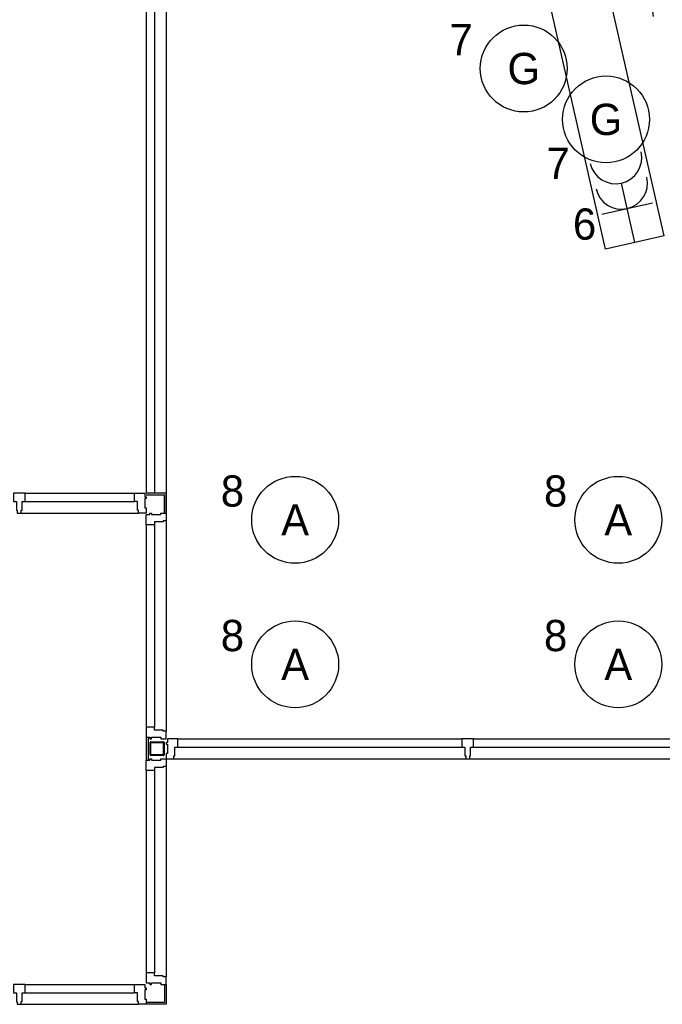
# Model space of a CAD drawing. Header units: millimetres. Extents: x -14827 to 65869, y -40284 to 56382.
# Tile 22 of 53: x 45977 to 49675, y 10071 to 15739. Entities that reach past the tile are written whole.
import ezdxf
from ezdxf.enums import TextEntityAlignment as Align

# ---------------------------------------------------------------- set-up
doc = ezdxf.new("R2010")
doc.units = ezdxf.units.MM
doc.header["$LTSCALE"] = 100
doc.header["$PDMODE"] = 1
for name, color, linetype in [('AA31XI--_HOUT', 242, 'Continuous'), ('AB$8A---_HULPLIJNEN', 7, 'Continuous'), ('AL$8A---_HULPLIJNEN', 1, 'Continuous'), ('EL6222--', 130, 'Continuous'), ('EL6311--', 130, 'Continuous'), ('xref', 9, 'Continuous')]:
    doc.layers.add(name, color=color, linetype=linetype)
doc.styles.add('BURO-018', font='BUROFONT', dxfattribs={"height": 180})

# ---------------------------------------------------------------- blocks, each defined once
blk = doc.blocks.new('AVB_IP')
at = {"layer": 'AL$8A---_HULPLIJNEN'}
blk.add_point((0, 0), dxfattribs=at)
blk = doc.blocks.new('111304A')
at = {"color": 0, "linetype": 'Continuous'}
for p, q in [((0, 1), (0, 4.5)), ((-1.5, 3), (1.5, 3))]:
    blk.add_line(p, q, dxfattribs=at)
for centre in [(0, 6), (0, 4.5)]:
    blk.add_arc(centre, 1.5, 180, 0, dxfattribs=at)
at = {"color": 0, "linetype": 'Continuous', "style": 'BURO-018'}
for tag, p in [('E_GKAST', (0, 11.5)), ('E_GROEP', (0, 8.5)), ('E_SGROEP', (4.5, 8.5))]:
    blk.add_attdef(tag, text='', height=1.8, dxfattribs=at).set_placement(p, align=Align.MIDDLE)
at = {"color": 0, "linetype": 'Continuous', "style": 'BURO-018', "flags": 1}
for tag, p in [('E_VERMCODE', (13, 8.5)), ('E_MATCODE', (0, 0))]:
    blk.add_attdef(tag, text='', height=1.8, dxfattribs=at).set_placement(p, align=Align.MIDDLE)
blk = doc.blocks.new('1115B3A')
at = {"color": 0, "linetype": 'Continuous'}
blk.add_circle((0, 0), 2.5, dxfattribs=at)
at = {"color": 0, "linetype": 'Continuous', "style": 'BURO-018'}
for tag, p in [('E_GKAST', (0, 8)), ('E_GROEP', (0, 5)), ('E_SGROEP', (4.5, 5)), ('E_ARMCODE', (0, 0)), ('E_SLET', (4.5, -1))]:
    blk.add_attdef(tag, text='', height=1.8, dxfattribs=at).set_placement(p, align=Align.MIDDLE)

msp = doc.modelspace()

# ---------------------------------------------------------------- hatches: boundary and pattern name
at = {"layer": 'AA31XI--_HOUT'}
h = msp.add_hatch(dxfattribs=at)
h.set_pattern_fill('', color=256, scale=880, style=0, pattern_type=0)
h.set_pattern_definition([])
h.paths.add_polyline_path([(45941.1, 12966), (45958.1, 12966), (45958.1, 12915), (45963.1, 12915), (45963.1, 12899), (45986.1, 12899), (45986.1, 12915), (45991.1, 12915), (45991.1, 12966), (46008.1, 12966), (46008.1, 13013), (45941.1, 13013)])
h = msp.add_hatch(dxfattribs=at)
h.set_pattern_fill('', color=256, scale=880, style=0, pattern_type=0)
h.set_pattern_definition([])
h.paths.add_polyline_path([(46705.6, 12899), (46660.6, 12899), (46660.6, 12915), (46655.6, 12915), (46655.6, 12966), (46638.6, 12966), (46638.6, 13013), (46696.6, 13013), (46696.6, 12993), (46705.6, 12993), (46705.6, 12983), (46696.6, 12983), (46696.6, 12929), (46705.6, 12929)])
h = msp.add_hatch(dxfattribs=at)
h.set_pattern_fill('', color=256, scale=880, style=0, pattern_type=0)
h.set_pattern_definition([])
h.paths.add_polyline_path([(46819.6, 12899), (46819.6, 12854), (46803.6, 12854), (46803.6, 12849), (46752.6, 12849), (46752.6, 12832), (46705.6, 12832), (46705.6, 12890), (46725.6, 12890), (46725.6, 12899), (46735.6, 12899), (46735.6, 12890), (46789.6, 12890), (46789.6, 12899)])
h = msp.add_hatch(dxfattribs=at)
h.set_pattern_fill('', color=256, scale=880, angle=90, style=0, pattern_type=0)
h.set_pattern_definition([])
h.paths.add_polyline_path([(46819.6, 11599), (46819.6, 11644), (46803.6, 11644), (46803.6, 11649), (46752.6, 11649), (46752.6, 11666), (46705.6, 11666), (46705.6, 11608), (46725.6, 11608), (46725.6, 11599), (46735.6, 11599), (46735.6, 11608), (46789.6, 11608), (46789.6, 11599)])
h = msp.add_hatch(dxfattribs=at)
h.set_pattern_fill('', color=256, scale=880, style=0, pattern_type=0)
h.set_pattern_definition([])
h.paths.add_polyline_path([(46819.6, 11485), (46864.6, 11485), (46864.6, 11501), (46869.6, 11501), (46869.6, 11552), (46886.6, 11552), (46886.6, 11599), (46828.6, 11599), (46828.6, 11579), (46819.6, 11579), (46819.6, 11569), (46828.6, 11569), (46828.6, 11515), (46819.6, 11515)])
h = msp.add_hatch(dxfattribs=at)
h.set_pattern_fill('', color=256, scale=880, style=0, pattern_type=0)
h.set_pattern_definition([])
h.paths.add_polyline_path([(48521.6, 11552), (48538.6, 11552), (48538.6, 11501), (48543.6, 11501), (48543.6, 11485), (48566.6, 11485), (48566.6, 11501), (48571.6, 11501), (48571.6, 11552), (48588.6, 11552), (48588.6, 11599), (48521.6, 11599)])
h = msp.add_hatch(dxfattribs=at)
h.set_pattern_fill('', color=256, scale=880, style=0, pattern_type=0)
h.set_pattern_definition([])
h.paths.add_polyline_path([(46819.6, 11485), (46819.6, 11440), (46803.6, 11440), (46803.6, 11435), (46752.6, 11435), (46752.6, 11418), (46705.6, 11418), (46705.6, 11476), (46725.6, 11476), (46725.6, 11485), (46735.6, 11485), (46735.6, 11476), (46789.6, 11476), (46789.6, 11485)])
h = msp.add_hatch(dxfattribs=at)
h.set_pattern_fill('', color=256, scale=880, angle=90, style=0, pattern_type=0)
h.set_pattern_definition([])
h.paths.add_polyline_path([(46819.6, 10185), (46819.6, 10230), (46803.6, 10230), (46803.6, 10235), (46752.6, 10235), (46752.6, 10252), (46705.6, 10252), (46705.6, 10194), (46725.6, 10194), (46725.6, 10185), (46735.6, 10185), (46735.6, 10194), (46789.6, 10194), (46789.6, 10185)])
h = msp.add_hatch(dxfattribs=at)
h.set_pattern_fill('', color=256, scale=880, style=0, pattern_type=0)
h.set_pattern_definition([])
h.paths.add_polyline_path([(45941.1, 10138), (45958.1, 10138), (45958.1, 10087), (45963.1, 10087), (45963.1, 10071), (45986.1, 10071), (45986.1, 10087), (45991.1, 10087), (45991.1, 10138), (46008.1, 10138), (46008.1, 10185), (45941.1, 10185)])
h = msp.add_hatch(dxfattribs=at)
h.set_pattern_fill('', color=256, scale=880, style=0, pattern_type=0)
h.set_pattern_definition([])
h.paths.add_polyline_path([(46705.6, 10071), (46660.6, 10071), (46660.6, 10087), (46655.6, 10087), (46655.6, 10138), (46638.6, 10138), (46638.6, 10185), (46696.6, 10185), (46696.6, 10165), (46705.6, 10165), (46705.6, 10155), (46696.6, 10155), (46696.6, 10101), (46705.6, 10101)])

# ---------------------------------------------------------------- linework, layer by layer
at = {"layer": 'xref'}
for p, q in [((46705.6, 16809.9), (46705.6, 13013)), ((46752.6, 16794.3), (46752.6, 13013)), ((46819.6, 16772.1), (46819.6, 12899)), ((49348.7, 14419.1), (48962.3, 16120)), ((49685.8, 14495.7), (49375.3, 15862.2)), ((49685.8, 14495.7), (49348.7, 14419.1)), ((46008.1, 13013), (46638.6, 13013)), ((46819.6, 13013), (46705.6, 13013)), ((46809.6, 13003), (46705.6, 13003)), ((46809.6, 12899), (46809.6, 13003)), ((46819.6, 12899), (46819.6, 13013)), ((46008.1, 12966), (46638.6, 12966)), ((45986.1, 12899), (46660.6, 12899)), ((46705.6, 12832), (46705.6, 11666)), ((46752.6, 12832), (46752.6, 11666)), ((46819.6, 12854), (46819.6, 11644)), ((46705.6, 11608), (46705.6, 11476)), ((46715.6, 11608), (46715.6, 11476)), ((46727.6, 11507.8), (46727.6, 11577.8)), ((46732.6, 11582.8), (46802.6, 11582.8)), ((46732.6, 11510.3), (46732.6, 11575.3)), ((46735.1, 11577.8), (46800.1, 11577.8)), ((46802.6, 11575.3), (46802.6, 11510.3)), ((46807.6, 11577.8), (46807.6, 11507.8)), ((46886.6, 11599), (48521.6, 11599)), ((48588.6, 11599), (50223.6, 11599)), ((46800.1, 11507.8), (46735.1, 11507.8)), ((46886.6, 11552), (48521.6, 11552)), ((48588.6, 11552), (50223.6, 11552)), ((46802.6, 11502.8), (46732.6, 11502.8)), ((46864.6, 11485), (48543.6, 11485)), ((48566.6, 11485), (50245.6, 11485)), ((46705.6, 11418), (46705.6, 10252)), ((46752.6, 11418), (46752.6, 10252)), ((46819.6, 11440), (46819.6, 10230)), ((46008.1, 10185), (46638.6, 10185)), ((46809.6, 10185), (46809.6, 10081)), ((46819.6, 10185), (46819.6, 10071)), ((46008.1, 10138), (46638.6, 10138)), ((45986.1, 10071), (46660.6, 10071)), ((46809.6, 10081), (46705.6, 10081)), ((46819.6, 10071), (46705.6, 10071))]:
    msp.add_line(p, q, dxfattribs=at)
for points in [[(45941.1, 12966), (45958.1, 12966), (45958.1, 12915), (45963.1, 12915), (45963.1, 12899), (45986.1, 12899), (45986.1, 12915), (45991.1, 12915), (45991.1, 12966), (46008.1, 12966), (46008.1, 13013), (45941.1, 13013)], [(46705.6, 12899), (46660.6, 12899), (46660.6, 12915), (46655.6, 12915), (46655.6, 12966), (46638.6, 12966), (46638.6, 13013), (46696.6, 13013), (46696.6, 12993), (46705.6, 12993), (46705.6, 12983), (46696.6, 12983), (46696.6, 12929), (46705.6, 12929)], [(46819.6, 12899), (46819.6, 12854), (46803.6, 12854), (46803.6, 12849), (46752.6, 12849), (46752.6, 12832), (46705.6, 12832), (46705.6, 12890), (46725.6, 12890), (46725.6, 12899), (46735.6, 12899), (46735.6, 12890), (46789.6, 12890), (46789.6, 12899)], [(46819.6, 11599), (46819.6, 11644), (46803.6, 11644), (46803.6, 11649), (46752.6, 11649), (46752.6, 11666), (46705.6, 11666), (46705.6, 11608), (46725.6, 11608), (46725.6, 11599), (46735.6, 11599), (46735.6, 11608), (46789.6, 11608), (46789.6, 11599)], [(46819.6, 11485), (46864.6, 11485), (46864.6, 11501), (46869.6, 11501), (46869.6, 11552), (46886.6, 11552), (46886.6, 11599), (46828.6, 11599), (46828.6, 11579), (46819.6, 11579), (46819.6, 11569), (46828.6, 11569), (46828.6, 11515), (46819.6, 11515)], [(48521.6, 11552), (48538.6, 11552), (48538.6, 11501), (48543.6, 11501), (48543.6, 11485), (48566.6, 11485), (48566.6, 11501), (48571.6, 11501), (48571.6, 11552), (48588.6, 11552), (48588.6, 11599), (48521.6, 11599)], [(46819.6, 11485), (46819.6, 11440), (46803.6, 11440), (46803.6, 11435), (46752.6, 11435), (46752.6, 11418), (46705.6, 11418), (46705.6, 11476), (46725.6, 11476), (46725.6, 11485), (46735.6, 11485), (46735.6, 11476), (46789.6, 11476), (46789.6, 11485)], [(46819.6, 10185), (46819.6, 10230), (46803.6, 10230), (46803.6, 10235), (46752.6, 10235), (46752.6, 10252), (46705.6, 10252), (46705.6, 10194), (46725.6, 10194), (46725.6, 10185), (46735.6, 10185), (46735.6, 10194), (46789.6, 10194), (46789.6, 10185)], [(45941.1, 10138), (45958.1, 10138), (45958.1, 10087), (45963.1, 10087), (45963.1, 10071), (45986.1, 10071), (45986.1, 10087), (45991.1, 10087), (45991.1, 10138), (46008.1, 10138), (46008.1, 10185), (45941.1, 10185)], [(46705.6, 10071), (46660.6, 10071), (46660.6, 10087), (46655.6, 10087), (46655.6, 10138), (46638.6, 10138), (46638.6, 10185), (46696.6, 10185), (46696.6, 10165), (46705.6, 10165), (46705.6, 10155), (46696.6, 10155), (46696.6, 10101), (46705.6, 10101)]]:
    msp.add_lwpolyline(points, close=True, dxfattribs=at)
for centre, radius, start, end in [((46732.6, 11577.8), 5, 90, 180), ((46735.1, 11575.3), 2.5, 90, 180), ((46800.1, 11575.3), 2.5, 0, 90), ((46802.6, 11577.8), 5, 0, 90), ((46732.6, 11507.8), 5, 180, 270), ((46735.1, 11510.3), 2.5, 180, 270), ((46800.1, 11510.3), 2.5, 270, 0), ((46802.6, 11507.8), 5, 270, 0)]:
    msp.add_arc(centre, radius, start, end, dxfattribs=at)

# ---------------------------------------------------------------- block references
at = {"layer": 'AB$8A---_HULPLIJNEN', "extrusion": (0, 0, -1), "xscale": 0.2, "yscale": 0.2, "zscale": -0.2}
for p in [(-46705.6, 12899), (-46705.6, 10071)]:
    msp.add_blockref('AVB_IP', p, dxfattribs=at)
at = {"layer": 'AB$8A---_HULPLIJNEN', "extrusion": (0, 0, -1), "xscale": 0.2, "yscale": 0.2, "zscale": -0.2, "rotation": 270}
for p in [(-46819.6, 12899), (-46819.6, 11485)]:
    msp.add_blockref('AVB_IP', p, dxfattribs=at)
at = {"layer": 'AB$8A---_HULPLIJNEN', "xscale": 0.2000000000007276, "yscale": 0.1999999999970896, "zscale": 0.2, "rotation": 90}
for p in [(46819.6, 11599), (46819.6, 10185)]:
    msp.add_blockref('AVB_IP', p, dxfattribs=at)
at = {"layer": 'AB$8A---_HULPLIJNEN', "xscale": 0.1999999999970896, "yscale": 0.2000000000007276, "zscale": 0.2}
for p in [(46819.6, 11485), (48521.6, 11485)]:
    msp.add_blockref('AVB_IP', p, dxfattribs=at)
at = {"layer": 'EL6222--'}
ref = msp.add_blockref('111304A', (49634.9, 16375.4), dxfattribs=dict(at, xscale=99.99999999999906, yscale=100, zscale=100, rotation=192.799947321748))
ref.add_attrib('E_GROEP', '7', dxfattribs={"layer": '0', "color": 7, "linetype": 'Continuous', "height": 180, "style": 'BURO-018'}).set_placement((49797.9, 15657.7), align=Align.MIDDLE)
ref = msp.add_blockref('111304A', (49539.4, 14359.9), dxfattribs=dict(at, xscale=99.99999999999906, yscale=100, zscale=100, rotation=12.79994732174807))
ref.add_attrib('E_GROEP', '6', dxfattribs={"layer": '0', "color": 7, "linetype": 'Continuous', "height": 180, "style": 'BURO-018'}).set_placement((49227.4, 14563.1), align=Align.MIDDLE)
at = {"layer": 'EL6311--'}
ref = msp.add_blockref('1115B3A', (48877.6, 15458.4), dxfattribs=dict(at, xscale=100, yscale=100, zscale=100))
ref.add_attrib('E_ARMCODE', 'G', dxfattribs={"layer": '0', "color": 7, "linetype": 'Continuous', "height": 180, "style": 'BURO-018'}).set_placement((48877.6, 15458.4), align=Align.MIDDLE)
ref.add_attrib('E_GROEP', '7', dxfattribs={"layer": '0', "color": 7, "linetype": 'Continuous', "height": 180, "style": 'BURO-018'}).set_placement((48516.8, 15624.7), align=Align.MIDDLE)
ref = msp.add_blockref('1115B3A', (49350.9, 15165.6), dxfattribs=dict(at, xscale=100, yscale=100, zscale=100))
ref.add_attrib('E_ARMCODE', 'G', dxfattribs={"layer": '0', "color": 7, "linetype": 'Continuous', "height": 180, "style": 'BURO-018'}).set_placement((49350.9, 15165.6), align=Align.MIDDLE)
ref.add_attrib('E_GROEP', '7', dxfattribs={"layer": '0', "color": 7, "linetype": 'Continuous', "height": 180, "style": 'BURO-018'}).set_placement((49075.2, 14913.2), align=Align.MIDDLE)
ref = msp.add_blockref('1115B3A', (47562, 12860.1), dxfattribs=dict(at, xscale=100, yscale=100, zscale=100))
ref.add_attrib('E_ARMCODE', 'A', dxfattribs={"layer": '0', "color": 7, "linetype": 'Continuous', "height": 180, "style": 'BURO-018'}).set_placement((47562, 12860.1), align=Align.MIDDLE)
ref.add_attrib('E_GROEP', '8', dxfattribs={"layer": '0', "color": 7, "linetype": 'Continuous', "height": 180, "style": 'BURO-018'}).set_placement((47201.3, 13026.3), align=Align.MIDDLE)
ref = msp.add_blockref('1115B3A', (49421.5, 12860.1), dxfattribs=dict(at, xscale=100, yscale=100, zscale=100))
ref.add_attrib('E_ARMCODE', 'A', dxfattribs={"layer": '0', "color": 7, "linetype": 'Continuous', "height": 180, "style": 'BURO-018'}).set_placement((49421.5, 12860.1), align=Align.MIDDLE)
ref.add_attrib('E_GROEP', '8', dxfattribs={"layer": '0', "color": 7, "linetype": 'Continuous', "height": 180, "style": 'BURO-018'}).set_placement((49060.8, 13026.3), align=Align.MIDDLE)
ref = msp.add_blockref('1115B3A', (47562, 12027.8), dxfattribs=dict(at, xscale=100, yscale=100, zscale=100))
ref.add_attrib('E_ARMCODE', 'A', dxfattribs={"layer": '0', "color": 7, "linetype": 'Continuous', "height": 180, "style": 'BURO-018'}).set_placement((47562, 12027.8), align=Align.MIDDLE)
ref.add_attrib('E_GROEP', '8', dxfattribs={"layer": '0', "color": 7, "linetype": 'Continuous', "height": 180, "style": 'BURO-018'}).set_placement((47201.3, 12194.1), align=Align.MIDDLE)
ref = msp.add_blockref('1115B3A', (49421.5, 12027.8), dxfattribs=dict(at, xscale=100, yscale=100, zscale=100))
ref.add_attrib('E_ARMCODE', 'A', dxfattribs={"layer": '0', "color": 7, "linetype": 'Continuous', "height": 180, "style": 'BURO-018'}).set_placement((49421.5, 12027.8), align=Align.MIDDLE)
ref.add_attrib('E_GROEP', '8', dxfattribs={"layer": '0', "color": 7, "linetype": 'Continuous', "height": 180, "style": 'BURO-018'}).set_placement((49060.8, 12194.1), align=Align.MIDDLE)

doc.saveas('drawing.dxf')
